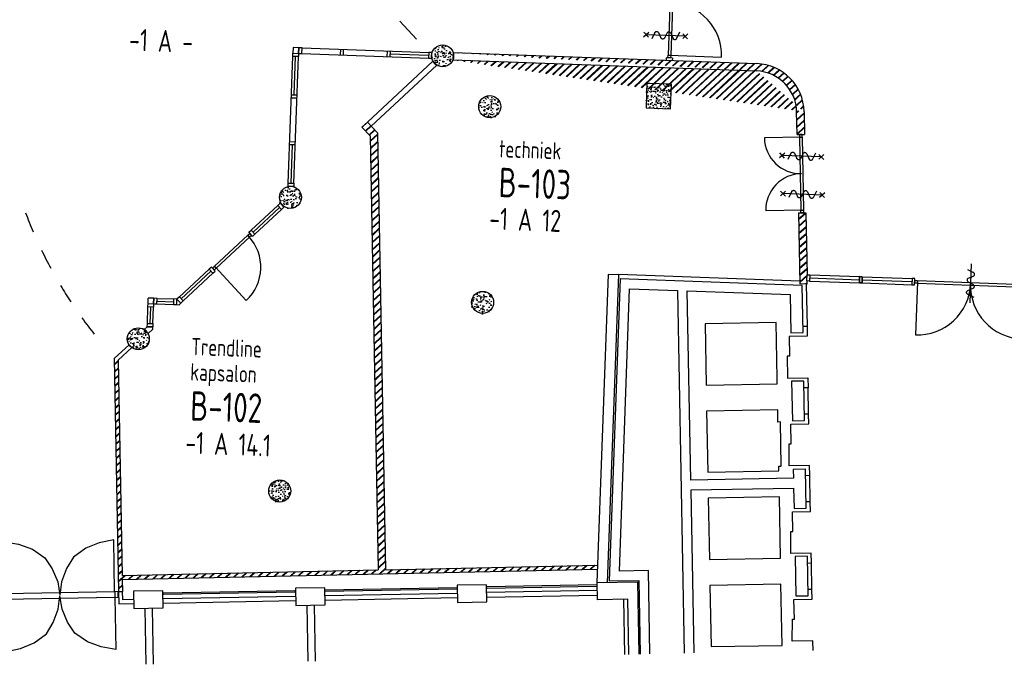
# Model space of a CAD drawing. Header units: millimetres. Extents: x 119024465 to 119292677, y 483022511 to 483148062.
# Tile 104 of 162: x 119176244 to 119196352, y 483051086 to 483064246. Entities that reach past the tile are written whole.
import ezdxf
from ezdxf.enums import TextEntityAlignment as Align

# ---------------------------------------------------------------- set-up
doc = ezdxf.new("R2010")
doc.units = ezdxf.units.MM
doc.header["$LTSCALE"] = 100
doc.layers.get('0').update_dxf_attribs({"linetype": 'CONTINUOUS'})
for name, color, linetype in [('AL22----', 2, 'CONTINUOUS'), ('AL22----_ARC', 8, 'CONTINUOUS'), ('AL28----', 4, 'CONTINUOUS'), ('AL28----_ARC', 8, 'CONTINUOUS'), ('AL32----', 6, 'CONTINUOUS'), ('AL37----', 8, 'CONTINUOUS'), ('BT00----_HOTELNRS', 3, 'CONTINUOUS'), ('BT00----_RUIMTENRS', 7, 'CONTINUOUS'), ('BT00----_TEKST', 1, 'CONTINUOUS'), ('Overlap', 8, 'CONTINUOUS')]:
    doc.layers.add(name, color=color, linetype=linetype)
doc.styles.get("Standard").update_dxf_attribs({"font": 'ISOCP.SHX'})
pattern_1 = [(42.91200747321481, (119153097.5669324, 483019764.0029071), (-74.89618102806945, 80.56402464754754), []), (42.91200747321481, (119153098.1134465, 483019778.9929479), (-74.89618102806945, 80.56402464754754), [])]

# ---------------------------------------------------------------- blocks, each defined once
blk = doc.blocks.new('KOLOM')
at = {"layer": 'AL28----', "linetype": 'Continuous'}
for p, q in [((0.5, 0.5), (-0.5, 0.5)), ((-0.5, 0.5), (-0.5, -0.5)), ((0.5, -0.5), (0.5, 0.5)), ((-0.5, -0.5), (0.5, -0.5))]:
    blk.add_line(p, q, dxfattribs=at)
blk = doc.blocks.new('500x500')
at = {"layer": 'AL28----_ARC'}
h = blk.add_hatch(dxfattribs=at)
h.set_pattern_fill('AR-CONC', color=256, style=0)
h.set_pattern_definition([(50, (-33377.53515948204, -58251.91549019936), (182.1846689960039, -15.93908553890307), [19.05, -209.55]), (355, (-33377.53515948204, -58251.91549019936), (-35.24282597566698, 191.05664288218), [15.24, -167.64]), (100.451, (-33362.35315948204, -58253.24374019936), (146.9425016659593, 175.1166878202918), [16.19, -178.09]), (46.18420000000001, (-33377.53515948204, -58201.11549019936), (271.0790408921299, -42.04232793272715), [28.575, -314.325]), (96.6356, (-33354.94525948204, -58204.61899019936), (237.4042344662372, 247.4255558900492), [24.285, -267.135]), (351.1840000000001, (-33377.53515948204, -58201.11549019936), (237.4046058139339, 247.4251178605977), [22.86, -251.46]), (21, (-33352.13515948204, -58213.81549019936), (151.6148798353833, -102.2655185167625), [19.05, -209.55]), (326.0000000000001, (-33352.13515948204, -58213.81549019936), (61.80202834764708, 184.1879661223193), [15.24, -167.64]), (71.4514, (-33339.50065948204, -58222.33759019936), (213.4164907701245, 81.92285771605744), [16.19, -178.09]), (37.50000000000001, (-33377.53515948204, -58251.91549019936), (3.088603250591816, 84.55503887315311), [0, -165.608, 0, -170.18, 0, -168.275]), (7.499999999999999, (-33377.53515948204, -58251.91549019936), (66.81966251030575, 100.1805748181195), [0, -97.028, 0, -161.798, 0, -64.135]), (327.5, (-33434.17715948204, -58251.91549019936), (135.5905951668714, -5.72874399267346), [0, -63.5, 0, -198.12, 0, -262.89]), (317.5, (-33459.57715948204, -58251.91549019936), (148.129181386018, 25.42649103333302), [0, -82.55, 0, -131.572, 0, -186.69])])
h.paths.add_polyline_path([(250, 250), (-250, 250), (-250, -250), (250, -250)])
at = {"layer": 'AL28----', "xscale": 500, "yscale": 500, "zscale": 2600}
blk.add_blockref('KOLOM', (0, 0), dxfattribs=at)
blk = doc.blocks.new('KOLOMO')
blk.add_circle((0, 0), 0.5)
blk = doc.blocks.new('Rond-450')
at = {"layer": 'AL28----_ARC'}
h = blk.add_hatch(dxfattribs=at)
h.set_pattern_fill('AR-CONC', color=256, style=0)
h.set_pattern_definition([(49.99999999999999, (-134328.7081146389, -47911.34816545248), (182.184668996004, -15.93908553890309), [19.05, -209.55]), (355, (-134328.7081146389, -47911.34816545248), (-35.24282597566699, 191.05664288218), [15.24, -167.64]), (100.451, (-134313.5261146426, -47912.67641544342), (146.9425016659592, 175.1166878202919), [16.19, -178.09]), (46.18420000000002, (-134328.7081146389, -47860.54816550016), (271.0790408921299, -42.04232793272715), [28.57499999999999, -314.3249999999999]), (96.63559999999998, (-134306.118214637, -47864.05166548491), (237.4042344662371, 247.4255558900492), [24.28499999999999, -267.1349999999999]), (351.1840000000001, (-134328.7081146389, -47860.54816550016), (237.4046058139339, 247.4251178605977), [22.86, -251.46]), (21, (-134303.3081146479, -47873.24816548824), (151.6148798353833, -102.2655185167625), [19.05, -209.55]), (326.0000000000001, (-134303.3081146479, -47873.24816548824), (61.80202834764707, 184.1879661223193), [15.24, -167.64]), (71.4514, (-134290.6736146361, -47881.77026546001), (213.4164907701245, 81.92285771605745), [16.19, -178.09]), (37.50000000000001, (-134328.7081146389, -47911.34816545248), (3.088603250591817, 84.55503887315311), [0, -165.608, 0, -170.18, 0, -168.275]), (7.499999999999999, (-134328.7081146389, -47911.34816545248), (66.81966251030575, 100.1805748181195), [0, -97.02799999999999, 0, -161.798, 0, -64.135]), (327.5, (-134385.3501146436, -47911.34816545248), (135.5905951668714, -5.728743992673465), [0, -63.5, 0, -198.12, 0, -262.89]), (317.5, (-134410.7501146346, -47911.34816545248), (148.129181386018, 25.42649103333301), [0, -82.55, 0, -131.572, 0, -186.69])])
edge = h.paths.add_edge_path()
edge.add_ellipse((0, 0), major_axis=(-159.0990257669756, 159.0990257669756), ratio=0.9999999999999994, start_angle=0, end_angle=360)
at = {"layer": 'AL28----', "xscale": 450.0000000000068, "yscale": 450.0000000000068, "rotation": 359.8349999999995}
blk.add_blockref('KOLOMO', (0, 0), dxfattribs=at)
blk = doc.blocks.new('114-31a')
at = {"color": 0, "linetype": 'Continuous'}
for p, q in [((-75.22076380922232, 278.9749930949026), (52.90113954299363, 224.7435648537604)), ((0, 400), (0, -400)), ((-53.78419477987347, 99.46940438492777), (53.34266716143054, 150.8047560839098)), ((-53.34266716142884, 25.53059561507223), (53.34266716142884, -25.53059561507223)), ((-53.34266716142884, -150.2564351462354), (52.9011395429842, -99.46940438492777)), ((-53.78419477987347, -224.195243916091), (74.77923619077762, -278.9116318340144))]:
    blk.add_line(p, q, dxfattribs=at)
for points in [[(74.77923619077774, 187.6370802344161, 0.1085803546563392), (71.06170708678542, 204.5540473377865, 0.1021137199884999), (60.13457525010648, 219.3489430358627, 0.04519307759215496), (52.9011395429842, 224.7435648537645, 0.02457701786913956)], [(-53.78419477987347, 99.46940438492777, 0.04259042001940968), (-60.57610286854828, 94.34894303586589, 0.1021137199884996), (-71.50323470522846, 79.55404733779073, 0.1085803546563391), (-75.22076380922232, 62.63708023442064, 0.1085803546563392)], [(-75.22076380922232, 62.63708023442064, 0.1085803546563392), (-71.50323470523, 45.7201131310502, 0.1021137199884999), (-60.57610286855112, 30.92521743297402, 0.04519307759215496), (-53.34266716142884, 25.53059561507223, 0.02457701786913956)], [(53.34266716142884, 150.804756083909, 0.04259042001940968), (60.13457525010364, 155.9252174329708, 0.1021137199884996), (71.06170708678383, 170.720113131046, 0.1085803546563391), (74.77923619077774, 187.6370802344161, 0.1085803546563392)], [(-75.22076380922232, -187.3629197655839, -0.1085803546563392), (-71.50323470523, -170.4459526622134, -0.1021137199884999), (-60.57610286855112, -155.6510569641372, -0.04519307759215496), (-53.34266716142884, -150.2564351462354, -0.02457701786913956)], [(-53.78419477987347, -224.195243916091, -0.04259042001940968), (-60.57610286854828, -219.0747825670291, -0.1021137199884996), (-71.50323470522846, -204.279886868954, -0.1085803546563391), (-75.22076380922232, -187.3629197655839, -0.1085803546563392)], [(74.77923619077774, -62.36291976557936, -0.1085803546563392), (71.06170708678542, -79.2798868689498, -0.1021137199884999), (60.13457525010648, -94.07478256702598, -0.04519307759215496), (52.9011395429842, -99.46940438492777, -0.02457701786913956)], [(53.34266716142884, -25.53059561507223, -0.04259042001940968), (60.13457525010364, -30.65105696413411, -0.1021137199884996), (71.06170708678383, -45.44595266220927, -0.1085803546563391), (74.77923619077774, -62.36291976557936, -0.1085803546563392)]]:
    blk.add_lwpolyline(points, format="xyb", dxfattribs=at)
blk = doc.blocks.new('114-31b')
at = {"color": 0, "linetype": 'Continuous'}
for p, q in [((-49.99999994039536, 449.9999999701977), (50.00000011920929, 349.9999999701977)), ((50.00000005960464, 449.9999999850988), (-49.99999994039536, 349.9999999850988)), ((-75.22076380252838, 278.9749930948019), (52.90113949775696, 224.7435648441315)), ((0, 399.9999999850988), (5.960464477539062e-08, -400)), ((-53.78419476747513, 99.46940438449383), (53.34266716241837, 150.804756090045)), ((-53.34266716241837, 25.53059560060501), (53.34266716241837, -25.53059561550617)), ((-53.34266716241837, -150.2564351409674), (52.9011395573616, -99.46940438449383)), ((-53.78419476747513, -224.1952439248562), (74.77923619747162, -278.9116318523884)), ((-49.99999988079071, -349.9999998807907), (50.00000017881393, -449.9999998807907)), ((50.00000011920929, -349.9999998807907), (-49.99999988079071, -449.9999998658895))]:
    blk.add_line(p, q, dxfattribs=at)
for points in [[(74.77923613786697, 187.6370802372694, 0.1085803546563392), (71.06170707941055, 204.554047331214, 0.1021137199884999), (60.13457524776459, 219.3489430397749, 0.04519307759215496), (52.90113949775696, 224.7435648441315, 0.02457701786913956)], [(-53.78419476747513, 99.46940438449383, 0.04259042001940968), (-60.57610285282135, 94.34894302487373, 0.1021137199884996), (-71.50323468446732, 79.55404733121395, 0.1085803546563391), (-75.22076380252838, 62.6370802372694, 0.1085803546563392)], [(-75.22076380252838, 62.6370802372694, 0.1085803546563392), (-71.50323474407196, 45.72011312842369, 0.1021137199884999), (-60.57610285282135, 30.92521743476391, 0.04519307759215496), (-53.34266716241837, 25.53059560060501, 0.02457701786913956)], [(53.34266716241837, 150.804756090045, 0.04259042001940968), (60.13457524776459, 155.9252174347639, 0.1021137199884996), (71.06170707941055, 170.7201131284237, 0.1085803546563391), (74.77923613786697, 187.6370802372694, 0.1085803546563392)], [(-75.22076380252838, -187.3629197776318, -0.1085803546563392), (-71.50323468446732, -170.4459526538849, -0.1021137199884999), (-60.57610285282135, -155.6510569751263, -0.04519307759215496), (-53.34266716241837, -150.2564351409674, -0.02457701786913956)], [(-53.78419476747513, -224.1952439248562, -0.04259042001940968), (-60.57610285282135, -219.0747825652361, -0.1021137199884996), (-71.50323474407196, -204.2798868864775, -0.1085803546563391), (-75.22076380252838, -187.3629197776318, -0.1085803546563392)], [(74.77923619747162, -62.3629197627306, -0.1085803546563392), (71.0617071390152, -79.27988687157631, -0.1021137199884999), (60.13457524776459, -94.07478255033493, -0.04519307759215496), (52.9011395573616, -99.46940438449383, -0.02457701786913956)], [(53.34266716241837, -25.53059561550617, -0.04259042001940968), (60.13457524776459, -30.65105697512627, -0.1021137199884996), (71.06170707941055, -45.44595265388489, -0.1085803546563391), (74.77923619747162, -62.3629197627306, -0.1085803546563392)]]:
    blk.add_lwpolyline(points, format="xyb", dxfattribs=at)

msp = doc.modelspace()

# ---------------------------------------------------------------- hatches: boundary and pattern name
at = {"layer": 'AL22----_ARC'}
h = msp.add_hatch(dxfattribs=at)
h.set_pattern_fill('SCHOON', color=256, scale=2, angle=-2.087992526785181, style=0, pattern_type=2)
h.set_pattern_definition(pattern_1)
edge = h.paths.add_edge_path()
edge.add_line((119192119.7372092, 483061901.9069375), (119192269.71271, 483061904.6178732))
edge.add_line((119192119.7372092, 483061901.9069375), (119192111.3553702, 483062365.6104785))
edge.add_arc((119191261.4941993, 483062350.2485092), 849.999999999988, 1.035557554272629, 87.91209596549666)
edge.add_arc((119191261.4941993, 483062350.2485092), 1000, 1.035557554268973, 87.91192843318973)
edge.add_line((119192261.330871, 483062368.3214141), (119192269.71271, 483061904.6178731))
edge.add_line((119185095.9208387, 483063575.7003647), (119191297.9299587, 483063349.5845066))
edge.add_line((119185090.4556969, 483063425.7999569), (119191292.4620151, 483063199.6842009))
edge.add_line((119185095.9208387, 483063575.7003647), (119185090.4556969, 483063425.799957))
h = msp.add_hatch(dxfattribs=at)
h.set_pattern_fill('SCHOON', color=256, scale=2, angle=-2.087992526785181, style=0, pattern_type=2)
h.set_pattern_definition(pattern_1)
h.paths.add_polyline_path([(119178477.1750701, 483057609.6080013), (119178531.6450199, 483057551.0159833), (119178256.5537836, 483057295.2779771), (119178337.5456112, 483052900.4400356), (119183565.5222854, 483053012.93743), (119183402.2298081, 483061873.6335697), (119183233.8017272, 483062054.8076145), (119183343.6617609, 483062156.9387705), (119183551.1473735, 483061933.751476), (119183715.4882541, 483053016.1661046), (119188044.4158161, 483053109.4402649), (119188046.1405655, 483053029.3171114), (119178339.0200802, 483052820.4313181), (119178343.5444133, 483052574.9286395), (119178263.5579947, 483052573.4545815), (119178175.9088549, 483057329.5364795)])
h = msp.add_hatch(dxfattribs=at)
h.set_pattern_fill('SCHOON', color=256, scale=2, angle=267.9120074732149, style=0, pattern_type=2)
h.set_pattern_definition([(220.739907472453, (119196846.0076655, 483059579.9414476), (71.7888928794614, -83.34479503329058), []), (220.739907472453, (119196844.8934032, 483059564.9828908), (71.7888928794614, -83.34479503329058), [])])
h.paths.add_polyline_path([(119192324.9424047, 483058849.1780098), (119192323.7840178, 483058913.2627637), (119192318.7185492, 483058913.4474431), (119192322.1027948, 483059006.2720765), (119192298.6293578, 483060304.8791984), (119192148.6538571, 483060302.1682627), (119192174.8189673, 483058854.651283)])

# ---------------------------------------------------------------- linework, layer by layer
at = {"layer": 'AL22----'}
for p, q in [((119185095.9208387, 483063575.7003647), (119185090.4556969, 483063425.7999569)), ((119184682.9727969, 483063402.0265407), (119183343.661763, 483062156.9387682)), ((119184760.5924754, 483063318.5329152), (119183421.2814414, 483062073.4451428)), ((119185090.4556969, 483063425.7999569), (119191292.4620151, 483063199.6842009)), ((119189446.7757522, 483063468.609001), (119189444.8993868, 483063417.1431943)), ((119189572.6920946, 483063464.018282), (119189446.7757522, 483063468.609001)), ((119189572.6920946, 483063464.018282), (119189570.8157293, 483063412.5524752)), ((119183343.6617609, 483062156.9387705), (119183233.8017272, 483062054.8076145)), ((119183551.1473735, 483061933.751476), (119183343.6617609, 483062156.9387705)), ((119183402.2298081, 483061873.6335697), (119183233.8017272, 483062054.8076145)), ((119183551.1473735, 483061933.751476), (119183715.4882541, 483053016.1661046)), ((119192119.7372092, 483061901.9069375), (119192269.71271, 483061904.6178732)), ((119183402.2298081, 483061873.6335697), (119183565.5222854, 483053012.93743)), ((119192148.6538571, 483060302.1682627), (119192298.6293578, 483060304.8791984)), ((119192148.6538571, 483060302.1682627), (119192174.8189673, 483058854.651283)), ((119192298.6293578, 483060304.8791984), (119192323.3092683, 483059039.3637856)), ((119192318.7185492, 483058913.4474431), (119192323.3092683, 483059039.3637856)), ((119192323.7840178, 483058913.2627637), (119192318.7185492, 483058913.4474431)), ((119192324.9424047, 483058849.1780098), (119192323.7840178, 483058913.2627637)), ((119192324.9424047, 483058849.1780098), (119192174.8189673, 483058854.651283)), ((119178175.9088549, 483057329.5364795), (119178477.1750701, 483057609.6080013)), ((119178256.5537836, 483057295.2779771), (119178531.6450199, 483057551.0159833)), ((119178477.1750701, 483057609.6080013), (119178531.6450199, 483057551.0159833)), ((119178175.9088549, 483057329.5364795), (119178263.5579947, 483052573.4545815)), ((119178256.5537836, 483057295.2779771), (119178337.5456112, 483052900.4400356)), ((119183715.4882541, 483053016.1661046), (119188044.4158161, 483053109.4402649)), ((119188044.4158161, 483053109.4402649), (119188046.1405655, 483053029.3171114)), ((119178337.5456112, 483052900.4400356), (119183565.5222854, 483053012.93743)), ((119178339.0200802, 483052820.4313181), (119188046.1405655, 483053029.3171114)), ((119178339.0200802, 483052820.4313181), (119178343.5444133, 483052574.9286395)), ((119178263.5579947, 483052573.4545815), (119178343.5444133, 483052574.9286395))]:
    msp.add_line(p, q, dxfattribs=at)
for points in [[(119185095.9208387, 483063575.7003647), (119191297.9299587, 483063349.5845065)], [(119192261.330871, 483062368.3214141), (119192269.71271, 483061904.6178732)]]:
    msp.add_lwpolyline(points, dxfattribs=at)
msp.add_lwpolyline([(119192119.7372092, 483061901.9069375), (119192111.3553702, 483062365.6104784, 0.3983352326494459), (119191292.4620242, 483063199.6842006)], format="xyb", dxfattribs=at)
for centre, radius, start, end in [((119184881.1970782, 483063508.4790385), 225, 208.2371577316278, 237.5868572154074), ((119191261.4941993, 483062350.2485092), 1000, 1.035557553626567, 87.91192843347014)]:
    msp.add_arc(centre, radius, start, end, dxfattribs=at)
at = {"layer": 'AL32----'}
for p, q in [((119189561.3978472, 483065651.8824093), (119189483.7928336, 483063523.2966202)), ((119189617.3606661, 483065649.8420898), (119189539.7556525, 483063521.2563006)), ((119181822.4520268, 483063496.0065738), (119181824.8931235, 483063562.9620892)), ((119181824.8931235, 483063562.9620892), (119181938.8174333, 483063558.8085815)), ((119181938.8174333, 483063558.8085815), (119181936.3763367, 483063491.8530661)), ((119181942.9709412, 483063672.7328913), (119181938.8174334, 483063558.8085814)), ((119181938.8174334, 483063558.8085814), (119182005.7729488, 483063556.3674847)), ((119182009.9264566, 483063670.2917946), (119181942.9709412, 483063672.7328913)), ((119182005.7729488, 483063556.3674847), (119182009.9264566, 483063670.2917946)), ((119182005.7729488, 483063556.3674847), (119184592.0590921, 483063462.0754095)), ((119182009.9264566, 483063670.2917946), (119184596.2125999, 483063575.9997193)), ((119182792.4065847, 483063641.7637541), (119182788.2530769, 483063527.8394443)), ((119182855.2085924, 483063525.3983476), (119182859.3621002, 483063639.3226574)), ((119183746.7769562, 483063606.9688547), (119183742.6234485, 483063493.0445449)), ((119183809.5789639, 483063490.6034482), (119183813.7324717, 483063604.5277581)), ((119183811.6557178, 483063547.5656046), (119184594.135846, 483063519.0375644)), ((119184596.2125999, 483063575.9997193), (119184592.0590921, 483063462.0754095)), ((119184663.1681153, 483063573.5586227), (119184596.2125999, 483063575.9997193)), ((119184659.0146075, 483063459.6343128), (119184663.1681153, 483063573.5586227)), ((119189481.752514, 483063467.3338013), (119189483.7928336, 483063523.2966202)), ((119189483.7928336, 483063523.2966202), (119189539.7556525, 483063521.2563006)), ((119189511.774243, 483063522.2764603), (119190576.0671376, 483063483.4739535)), ((119189539.7556525, 483063521.2563006), (119189537.7153329, 483063465.2934817)), ((119181728.1777447, 483060910.2084719), (119181822.4520268, 483063496.0065738)), ((119181936.3763367, 483063491.8530661), (119181822.4520268, 483063496.0065738)), ((119181842.1020546, 483060906.0549641), (119181936.3763367, 483063491.8530661)), ((119181850.8861415, 483062711.4496917), (119181879.4141817, 483063493.9298199)), ((119184592.0590921, 483063462.0754095), (119184659.0146075, 483063459.6343128)), ((119189537.7153329, 483063465.2934817), (119189481.752514, 483063467.3338013)), ((119181793.9239866, 483062713.5264456), (119181907.8482964, 483062709.3729378)), ((119181905.4071997, 483062642.4174224), (119181791.4828899, 483062646.5709301)), ((119192222.7203864, 483061903.7684466), (119192166.7295328, 483061902.7563639)), ((119192166.7295328, 483061902.7563639), (119192167.7416155, 483061846.7655103)), ((119192223.7324691, 483061847.777593), (119192222.7203864, 483061903.7684466)), ((119181759.1468817, 483061759.6441154), (119181873.0711916, 483061755.4906077)), ((119192195.7370423, 483061847.2715516), (119191451.8585585, 483061833.8253103)), ((119192167.7416155, 483061846.7655103), (119192223.7324691, 483061847.777593)), ((119192167.7416155, 483061846.7655103), (119192194.634098, 483060359.0085428)), ((119192223.7324691, 483061847.777593), (119192250.6249516, 483060360.0206255)), ((119181870.6300949, 483061688.5350922), (119181756.705785, 483061692.6886)), ((119181785.1398996, 483060908.131718), (119181813.6679399, 483061690.6118463)), ((119181725.736648, 483060843.2529564), (119181728.1777447, 483060910.2084719)), ((119181728.1777447, 483060910.2084719), (119181842.1020546, 483060906.0549641)), ((119181842.1020546, 483060906.0549641), (119181839.6609579, 483060839.0994487)), ((119181839.6609579, 483060839.0994487), (119181725.736648, 483060843.2529564)), ((119181513.8913814, 483060455.896473), (119181562.9621964, 483060501.515056)), ((119181562.9621964, 483060501.515056), (119181575.661807, 483060513.321223)), ((119181562.9621964, 483060501.515056), (119181640.5818749, 483060418.0214304)), ((119181640.581875, 483060418.0214305), (119181562.9621964, 483060501.515056)), ((119180970.713576, 483059950.9323351), (119181513.8913814, 483060455.896473)), ((119181009.5234153, 483059909.1855224), (119181552.7012207, 483060414.1496602)), ((119181048.3332545, 483059867.4387097), (119181591.5110599, 483060372.4028475)), ((119181591.5110599, 483060372.4028475), (119181513.8913814, 483060455.896473)), ((119181640.5818749, 483060418.0214304), (119181591.5110599, 483060372.4028475)), ((119181640.581875, 483060418.0214305), (119181653.2814855, 483060429.8275975)), ((119192222.6295248, 483060359.5145841), (119191478.751041, 483060346.0683429)), ((119192194.634098, 483060359.0085428), (119192250.6249516, 483060360.0206255)), ((119192195.6461807, 483060303.0176892), (119192194.634098, 483060359.0085428)), ((119192251.6370343, 483060304.0297718), (119192195.6461807, 483060303.0176892)), ((119192250.6249516, 483060360.0206255), (119192251.6370343, 483060304.0297718)), ((119180921.642761, 483059905.3137522), (119180970.713576, 483059950.9323351)), ((119180999.2624395, 483059821.8201267), (119180921.642761, 483059905.3137522)), ((119180970.713576, 483059950.9323351), (119181048.3332545, 483059867.4387097)), ((119180220.7062973, 483059214.0937626), (119180900.3737053, 483059845.9451807)), ((119180258.8352622, 483059173.0793501), (119180938.5026701, 483059804.9307683)), ((119180900.3737053, 483059845.9451807), (119180941.3881178, 483059884.0741457)), ((119180938.5026701, 483059804.9307683), (119180900.3737053, 483059845.9451807)), ((119180979.5170827, 483059843.0597332), (119180938.5026701, 483059804.9307683)), ((119180941.3881178, 483059884.0741457), (119180979.5170827, 483059843.0597332)), ((119181048.3332545, 483059867.4387097), (119180999.2624395, 483059821.8201267)), ((119180110.8757129, 483059151.5858213), (119179504.4483274, 483058587.8218405)), ((119180149.6855522, 483059109.8390086), (119179543.2581667, 483058546.0750277)), ((119180159.946528, 483059197.2044043), (119180110.8757129, 483059151.5858213)), ((119180110.8757129, 483059151.5858213), (119180188.4953915, 483059068.0921957)), ((119180237.5662065, 483059113.7107788), (119180159.946528, 483059197.2044043)), ((119180220.7062973, 483059214.0937626), (119180179.6918848, 483059175.9647978)), ((119180179.6918848, 483059175.9647978), (119180217.8208497, 483059134.9503852)), ((119180188.4953915, 483059068.0921957), (119180237.5662065, 483059113.7107788)), ((119180217.8208497, 483059134.9503852), (119180258.8352622, 483059173.0793501)), ((119180258.8352622, 483059173.0793501), (119180220.7062973, 483059214.0937626)), ((119180239.7707798, 483059193.5865564), (119180871.6221979, 483058513.9191484)), ((119180188.4953915, 483059068.0921957), (119179582.0680059, 483058504.3282149)), ((119192318.7185492, 483058913.4474431), (119192323.3092683, 483059039.3637856)), ((119192374.6813681, 483058911.4071235), (119192318.7185492, 483058913.4474431)), ((119192323.3092683, 483059039.3637856), (119192379.2720872, 483059037.3234659)), ((119192379.2720872, 483059037.3234659), (119192374.6813681, 483058911.4071235)), ((119192374.6813681, 483058911.4071235), (119193391.5058002, 483058874.3352449)), ((119192376.9767276, 483058974.3652948), (119193393.8011598, 483058937.2934161)), ((119192379.2720872, 483059037.3234659), (119193396.0965194, 483059000.2515874)), ((119193396.0965194, 483059000.2515874), (119193391.5058002, 483058874.3352449)), ((119193391.5058002, 483058874.3352449), (119193396.0965194, 483059000.2515874)), ((119193452.0593382, 483058998.2112677), (119193396.0965194, 483059000.2515874)), ((119193396.0965194, 483059000.2515874), (119193452.0593382, 483058998.2112677)), ((119193447.4686191, 483058872.2949253), (119193452.0593382, 483058998.2112677)), ((119193452.0593382, 483058998.2112677), (119193447.4686191, 483058872.2949253)), ((119193449.7639787, 483058935.2530965), (119194466.5884108, 483058898.181218)), ((119193452.0593382, 483058998.2112677), (119194468.8837704, 483058961.1393892)), ((119194468.8837704, 483058961.1393892), (119194464.2930513, 483058835.2230468)), ((119194524.8465892, 483058959.0990696), (119194468.8837704, 483058961.1393892)), ((119194520.2558701, 483058833.1827271), (119194524.8465892, 483058959.0990696)), ((119194521.5310699, 483058868.1594889), (119194523.5713895, 483058924.1223078)), ((119194523.5713895, 483058924.1223078), (119194579.5342084, 483058922.0819882)), ((119194578.5140486, 483058894.1005787), (119194538.9828562, 483057809.8209631)), ((119194579.5342084, 483058922.0819882), (119194577.4938888, 483058866.1191693)), ((119194579.5342084, 483058922.0819882), (119196748.0934396, 483058843.0196034)), ((119193391.5058002, 483058874.3352449), (119193447.4686191, 483058872.2949253)), ((119193447.4686191, 483058872.2949253), (119193391.5058002, 483058874.3352449)), ((119193447.4686191, 483058872.2949253), (119194464.2930513, 483058835.2230468)), ((119194464.2930513, 483058835.2230468), (119194520.2558701, 483058833.1827271)), ((119194577.4938888, 483058866.1191693), (119194521.5310699, 483058868.1594889)), ((119194577.4938888, 483058866.1191693), (119196746.05312, 483058787.0567845)), ((119178866.1283215, 483058449.6106499), (119178870.2818292, 483058563.5349598)), ((119178984.2061391, 483058559.381452), (119178870.2818292, 483058563.5349598)), ((119178980.0526313, 483058445.4571422), (119178984.2061391, 483058559.381452)), ((119178984.2061391, 483058559.381452), (119178980.0526313, 483058445.4571422)), ((119179051.1616545, 483058556.9403554), (119178984.2061391, 483058559.381452)), ((119179047.0081467, 483058443.0160456), (119179051.1616545, 483058556.9403554)), ((119179049.0849006, 483058499.9782005), (119179386.3452431, 483058487.6821992)), ((119179051.1616545, 483058556.9403554), (119179388.421997, 483058544.6443541)), ((119179388.421997, 483058544.6443541), (119179384.2684892, 483058430.7200443)), ((119179455.3775124, 483058542.2032575), (119179388.421997, 483058544.6443541)), ((119179451.2240046, 483058428.2789477), (119179455.3775124, 483058542.2032575)), ((119179451.2240046, 483058428.2789477), (119179455.3775124, 483058542.2032575)), ((119179504.4483274, 483058587.8218405), (119179455.3775124, 483058542.2032575)), ((119179455.3775124, 483058542.2032575), (119179532.9971909, 483058458.7096319)), ((119179582.0680059, 483058504.3282149), (119179504.4483274, 483058587.8218405)), ((119179532.9971909, 483058458.7096319), (119179582.0680059, 483058504.3282149)), ((119178851.3912235, 483058045.3947921), (119178863.6872248, 483058382.6551345)), ((119178863.6872248, 483058382.6551345), (119178866.1283215, 483058449.6106499)), ((119178977.6115346, 483058378.5016267), (119178863.6872248, 483058382.6551345)), ((119178866.1283215, 483058449.6106499), (119178980.0526313, 483058445.4571422)), ((119178866.1283215, 483058449.6106499), (119178980.0526313, 483058445.4571422)), ((119178908.3533785, 483058043.3180382), (119178920.6493797, 483058380.5783806)), ((119178965.3155334, 483058041.2412843), (119178977.6115346, 483058378.5016267)), ((119178980.0526313, 483058445.4571422), (119178977.6115346, 483058378.5016267)), ((119178980.0526313, 483058445.4571422), (119179047.0081467, 483058443.0160456)), ((119179047.0081467, 483058443.0160456), (119179384.2684892, 483058430.7200443)), ((119179384.2684892, 483058430.7200443), (119179451.2240046, 483058428.2789477)), ((119179451.2240046, 483058428.2789477), (119179498.4129989, 483058426.5585084)), ((119179532.9971909, 483058458.7096319), (119179498.4129989, 483058426.5585084)), ((119178787.1797013, 483057921.0145265), (119178848.9501269, 483057978.4392767)), ((119178848.9501269, 483057978.4392767), (119178851.3912235, 483058045.3947921)), ((119178848.9501269, 483057978.4392767), (119178962.8744367, 483057974.2857689)), ((119178962.8744367, 483057974.2857689), (119178848.9501269, 483057978.4392767)), ((119178851.3912235, 483058045.3947921), (119178965.3155334, 483058041.2412843)), ((119178961.1539975, 483057927.0967747), (119178864.7993798, 483057837.520901)), ((119178961.1539975, 483057927.0967747), (119178962.8744367, 483057974.2857689)), ((119178965.3155334, 483058041.2412843), (119178962.8744367, 483057974.2857689))]:
    msp.add_line(p, q, dxfattribs=at)
msp.add_lwpolyline([(119181824.8931235, 483063562.9620892), (119181938.8174334, 483063558.8085815), (119181942.9709411, 483063672.7328913), (119181829.0466313, 483063676.8863991)], close=True, dxfattribs=at)
for centre, radius, start, end in [((119189511.774243, 483063522.2764603), 1065, 357.9120071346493, 87.91200707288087), ((119192195.7370423, 483061847.2715516), 743.9999999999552, 181.0355589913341, 271.0355572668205), ((119192222.6295248, 483060359.5145841), 743.9999999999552, 91.0355572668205, 181.0355589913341), ((119180239.7707798, 483059193.5865564), 928.000000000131, 312.9120080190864, 42.91200618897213), ((119194578.5140486, 483058894.1005787), 1084.999999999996, 267.9120070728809, 357.9120071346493), ((119196747.0732798, 483058815.0381939), 1084.999999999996, 177.9120071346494, 267.9120070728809), ((119178666.5750985, 483057731.0684033), 225, 28.23715773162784, 57.58685721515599)]:
    msp.add_arc(centre, radius, start, end, dxfattribs=at)
at = {"layer": 'AL37----'}
msp.add_line((119184004.9081951, 483064213.1826171), (119184345.9780102, 483063845.434759), dxfattribs=at)
for start, end in [(200.5340572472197, 203.1609061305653), (205.7373583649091, 208.3657912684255), (210.9222681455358, 213.4172206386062), (215.9090331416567, 218.5271116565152)]:
    msp.add_arc((119184889.5371159, 483063497.414132), 9104.303453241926, start, end, dxfattribs=at)
at = {"layer": 'Overlap'}
for p, q in [((119182484.8541083, 483052605.3115277), (119185169.2908741, 483052655.184068)), ((119188025.2018765, 483052708.0359021), (119185789.0862026, 483052666.575764)), ((119188025.7507221, 483052673.0400629), (119185789.9331429, 483052631.6854689)), ((119179172.4556488, 483052428.8761123), (119181876.9908144, 483052479.0212827)), ((119179180.5220311, 483052544.0454375), (119181864.9587969, 483052593.9179779)), ((119181865.6094792, 483052558.8240095), (119179181.1690058, 483052509.1514348)), ((119182476.787726, 483052490.1422024), (119185181.3228916, 483052540.2873729)), ((119185169.9415563, 483052620.0900997), (119182485.5010829, 483052570.417525)), ((119188037.2320402, 483052593.2391899), (119185781.3197688, 483052551.4120001)), ((119188039.0858357, 483052493.2563741), (119185783.1735644, 483052451.4291844)), ((119181878.84461, 483052379.038467), (119179174.3094444, 483052328.8932965)), ((119185183.1766871, 483052440.3045572), (119182478.6415216, 483052390.1593867))]:
    msp.add_line(p, q, dxfattribs=at)
for points in [[(119188480.8138864, 483059039.1699764), (119188261.0291676, 483059047.0969793), (119188031.594116, 483052757.0628261)], [(119188251.3788348, 483052749.1358234), (119188480.7470419, 483059042.775178)], [(119192240.9624566, 483057857.6796129), (119192221.7718322, 483058822.5824706), (119188507.9221845, 483058958.0585704), (119188282.968842, 483052787.7280693), (119188887.2649803, 483052798.9324098), (119188915.1852654, 483051293.0766643)], [(119192173.8536357, 483058908.0557559), (119188480.7470419, 483059042.775178)], [(119189115.0398985, 483051297.3765184), (119189083.421184, 483053002.7037615), (119188490.4416418, 483052990.7090717), (119188700.593834, 483058750.9947266), (119189677.7252599, 483058715.2025951), (119189814.981012, 483051312.4356873)], [(119190015.3404986, 483051316.7464033), (119189953.923672, 483054645.1233358), (119192049.7597478, 483054684.1825645), (119192057.2601261, 483054268.8676525), (119192307.6115354, 483054273.809505), (119192292.2120589, 483055066.6062036), (119192042.9623145, 483055061.58476), (119192045.9632966, 483054883.5464453), (119189950.2105194, 483054845.3889158), (119189878.1465586, 483058710.5171912), (119191975.8164047, 483058634.4906375), (119191990.6110474, 483057852.7377604), (119192240.9624566, 483057857.6796129)], [(119192306.5812178, 483058849.8474309), (119192322.6481643, 483057983.5083226), (119192242.66188, 483057982.0269964)], [(119192322.6481643, 483057983.5083226), (119192326.3514795, 483057783.5426118), (119191956.914829, 483057776.7007369)], [(119191956.914829, 483057776.7007369), (119191964.3196086, 483057376.8692988), (119191914.24637, 483057375.9419549), (119191922.5806808, 483056925.9191229), (119192342.1087418, 483056933.688678), (119192345.812057, 483056733.7229674), (119192265.8257727, 483056732.2416413)], [(119192355.831105, 483056193.8159209), (119192345.812057, 483056733.7229674)], [(119192299.0087134, 483054942.5492397), (119192378.9949977, 483054944.0305657), (119192375.2916825, 483055143.9962764), (119191955.7636215, 483055136.2267213), (119191957.4275962, 483055586.4347189), (119191997.4207384, 483055587.175382), (119191990.0977697, 483055987.0083353), (119192359.5344202, 483055993.8502102), (119192355.831105, 483056193.8159209)], [(119192355.831105, 483056193.8159209), (119192275.8448207, 483056192.3345947)], [(119192389.0140457, 483054404.1235193), (119192378.9949977, 483054944.0305657)], [(119192332.1916541, 483053152.8568381), (119192412.1779384, 483053154.3381642), (119192408.4746232, 483053354.3038749), (119191988.9465621, 483053346.5343196), (119191990.6105369, 483053796.7423173), (119192030.603679, 483053797.4829804), (119192023.2807103, 483054197.3159338), (119192392.7173608, 483054204.1578086), (119192389.0140457, 483054404.1235192), (119192309.0277614, 483054402.6421932)], [(119175925.4935181, 483053588.8834105), (119176221.9804173, 483053537.4961319), (119176503.2015146, 483053435.2794753), (119176760.604127, 483053259.5914835), (119176907.4399626, 483053033.749939), (119177022.6813174, 483052767.1706292), (119177065.3157778, 483052498.0044955)], [(119178163.9162443, 483053630.3863241), (119177869.5380269, 483053568.0437314), (119177592.2993406, 483053455.4725927), (119177341.586317, 483053270.3635567), (119177203.2232457, 483053039.2340989), (119177097.9430702, 483052768.5660681), (119177065.3157778, 483052498.0044955)], [(119178183.6128224, 483052568.0689069), (119178163.9162443, 483053630.3863241)], [(119192422.1969864, 483052614.4311177), (119192412.1779384, 483053154.3381642)], [(119188685.2084271, 483051288.1287337), (119188664.3489273, 483052414.7339801), (119188040.7561056, 483052403.1718572), (119188034.2659672, 483052753.211695), (119188857.8262742, 483052768.3814264), (119188885.1920739, 483051292.4313635)], [(119178184.8051686, 483052568.0910144), (119175945.1900962, 483052526.5659934)], [(119178186.9370335, 483052453.1107764), (119175947.3219611, 483052411.5857553)], [(119175967.0185391, 483051349.2683382), (119176261.3967566, 483051411.6109309), (119176538.6354429, 483051524.1820697), (119176789.3484665, 483051709.2911055), (119176927.7115378, 483051940.4205634), (119177032.9917133, 483052211.0885943), (119177065.6190057, 483052481.6501667)], [(119178205.4412654, 483051390.7712517), (119177908.9543662, 483051442.1585304), (119177627.7332689, 483051544.375187), (119177370.3306564, 483051720.0631788), (119177223.4948209, 483051945.9047232), (119177108.2534661, 483052212.4840331), (119177065.6190058, 483052481.6501667)], [(119178256.9250045, 483052454.4084333), (119178254.7931396, 483052569.3886713), (119178184.8051686, 483052568.0910144), (119178186.9370335, 483052453.1107764), (119178256.9250045, 483052454.4084333)], [(119178185.7446873, 483052453.0886689), (119178205.4412654, 483051390.7712517)], [(119178263.5579947, 483052573.4545815), (119178269.2795825, 483052322.1147282), (119178575.4269642, 483052327.7910502)], [(119178573.9439278, 483052407.7773028), (119178347.7827986, 483052403.5840172), (119178343.5444133, 483052574.9286395)], [(119192445.3608791, 483051364.6457626), (119192441.6575639, 483051564.6114733), (119192022.1295028, 483051556.8419181), (119192023.7934776, 483052007.0499157), (119192063.7866197, 483052007.7905789), (119192056.463651, 483052407.6235322), (119192425.9003015, 483052414.465407), (119192422.1969864, 483052614.4311177), (119192342.2107021, 483052612.9497916)], [(119182105.576198, 483052293.1268439), (119182126.7666868, 483051147.0244611)], [(119182255.5504216, 483052295.9075372), (119182276.7326677, 483051150.2509654)], [(119188574.3643931, 483052413.0655642), (119188595.2286203, 483051286.1928264)], [(119178801.0404476, 483052232.0570118), (119178822.2309364, 483051085.954629)], [(119178951.0146712, 483052234.8377051), (119178972.1969173, 483051089.1811333)]]:
    msp.add_lwpolyline(points, dxfattribs=at)
for points in [[(119190263.5036668, 483056785.2300778), (119191714.7349964, 483056812.1375638), (119191712.6166845, 483056922.0306419), (119191691.5897875, 483058061.8264818), (119190240.3312221, 483058035.0152744)], [(119192024.3579501, 483056059.6002676), (119192273.7280691, 483056063.5237541), (119192259.3180947, 483056867.6845956), (119192008.9481476, 483056863.7425712)], [(119191724.5639069, 483056282.2319458), (119190273.3269296, 483056255.4211372), (119190296.5030819, 483055005.4359749), (119191747.732448, 483055032.4493528), (119191745.7996252, 483055132.3382403), (119191795.7910529, 483055133.2640691), (119191779.1261347, 483056033.1097673), (119191729.7346042, 483056032.1950484)], [(119190329.5006433, 483053225.7418548), (119191780.7157088, 483053252.7344295), (119191757.5402279, 483054502.5309541), (119190306.3281985, 483054475.5270515)], [(119192344.7721725, 483052485.3571156), (119192329.9241443, 483053291.5666508), (119192079.5727351, 483053286.6247981), (119192094.4207633, 483052480.4152631)], [(119185184.9469398, 483052350.221894), (119185784.8419804, 483052361.4446503), (119185778.3536959, 483052711.3845053), (119185178.5567843, 483052700.2635856)], [(119190362.4982046, 483051446.0477348), (119191813.705924, 483051473.0401777), (119191790.5164148, 483052722.8364429), (119190339.3257599, 483052695.8329315)], [(119178576.0846736, 483052227.5860233), (119179175.9797142, 483052238.8087796), (119179169.4914297, 483052588.7486347), (119178569.6945181, 483052577.6277149)], [(119181880.414897, 483052288.9520962), (119182480.3099376, 483052300.1748526), (119182473.8216531, 483052650.1147076), (119181874.0247415, 483052638.9937879)]]:
    msp.add_lwpolyline(points, close=True, dxfattribs=at)

# ---------------------------------------------------------------- block references
at = {"layer": 'AL28----'}
for name, p, rotation in [('Rond-450', (119184881.1970782, 483063508.4790385), 357.9120074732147), ('500x500', (119189294.2025216, 483062687.1490474), 357.9120074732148), ('Rond-450', (119185844.0988508, 483062472.7087086), 357.9120074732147), ('Rond-450', (119181773.8860884, 483060619.7737209), 357.9120074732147), ('Rond-450', (119185698.3617359, 483058475.3645035), 357.9120074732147), ('Rond-450', (119178666.5750985, 483057731.0684033), 357.9120074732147), ('Rond-450', (119181555.2804161, 483054623.7574133), 357.9120074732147)]:
    msp.add_blockref(name, p, dxfattribs=dict(at, rotation=rotation))
at = {"layer": 'AL32----'}
for name, p, rotation in [('114-31b', (119189437.2267135, 483063923.4680427), 267.912007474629), ('114-31b', (119192214.9849633, 483061459.2484844), 267.912007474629), ('114-31b', (119192232.3754063, 483060681.1286749), 267.912007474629), ('114-31a', (119195663.158007, 483058864.5627468), 357.9120074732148)]:
    msp.add_blockref(name, p, dxfattribs=dict(at, rotation=rotation))

# ---------------------------------------------------------------- texts
at = {"layer": 'BT00----_HOTELNRS', "width": 0.8}
for s, p in [('-1 A -', (119179125.4835172, 483063591.4183012)), ('-1 A 12', (119186559.5246846, 483059937.4637827)), ('-1 A 14.1', (119180493.7080644, 483055357.4187078))]:
    msp.add_text(s, height=449.9999999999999, rotation=357.9091074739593, dxfattribs=at).set_placement(p, align=Align.CENTER)
at = {"layer": 'BT00----_RUIMTENRS', "width": 0.8}
for s, p in [('B-103', (119186754.6681419, 483060600.0018952)), ('B-102', (119180451.6758903, 483056037.9071984))]:
    msp.add_text(s, height=599.9999999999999, rotation=357.9091074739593, dxfattribs=at).set_placement(p, align=Align.CENTER)
at = {"layer": 'BT00----_TEKST', "width": 0.8}
for s, p in [('techniek ', (119186029.9810339, 483061438.2241048)), ('Trendline', (119179742.2379558, 483057399.6207356)), ('kapsalon', (119179722.6629573, 483056883.5176803))]:
    msp.add_text(s, height=349.9999999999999, rotation=357.9091074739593, dxfattribs=at).set_placement(p)

doc.saveas('drawing.dxf')
